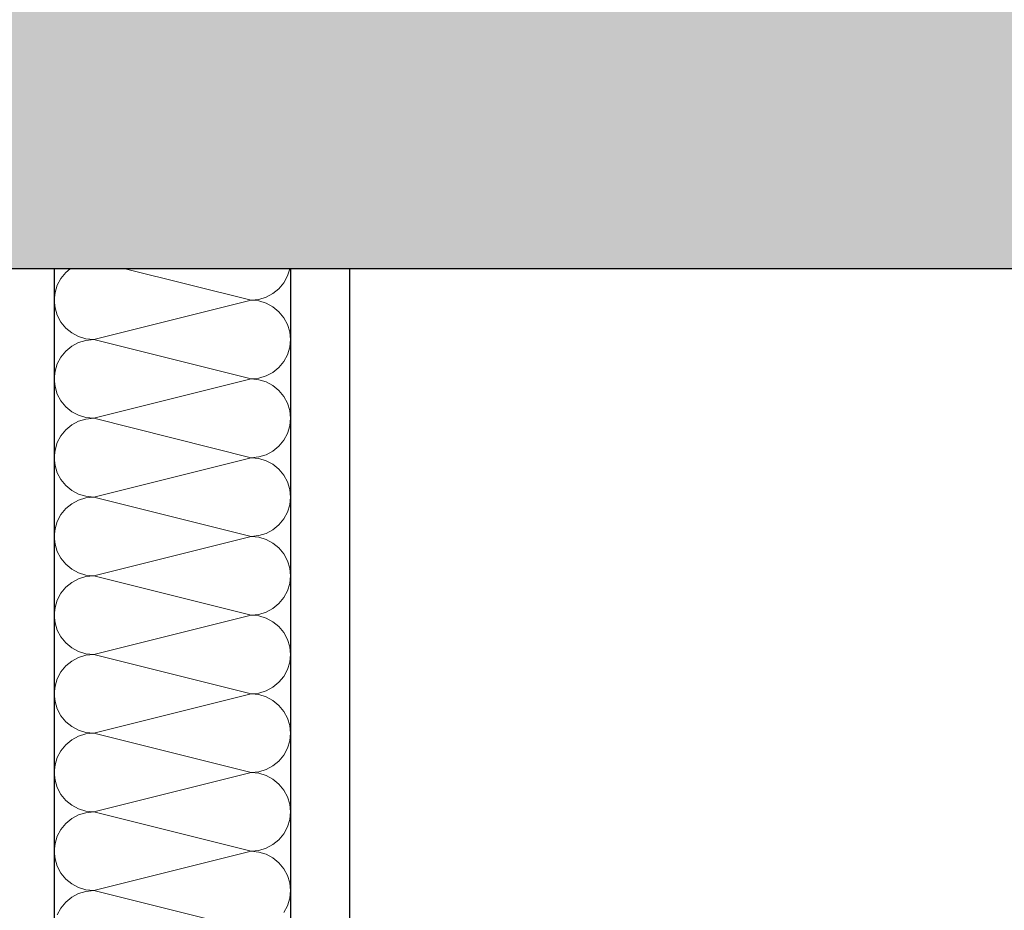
# Model space of a CAD drawing. Header units: metres. Extents: x -12 to 57.2, y -22.2 to 2.8.
# Tile 46 of 126: x 8.26 to 8.677, y -6.767 to -6.39. Entities that reach past the tile are written whole.
import ezdxf

# ---------------------------------------------------------------- set-up
doc = ezdxf.new("R2010")
doc.units = ezdxf.units.M
doc.header["$LTSCALE"] = 0.4
doc.header["$MEASUREMENT"] = 0
doc.layers.get('0').update_dxf_attribs({"color": 8, "lineweight": 9})
doc.layers.get('Defpoints').update_dxf_attribs({"color": 8, "lineweight": 9})
for name, color, linetype in [('Neubau_A-Decken', 8, 'Continuous'), ('Neubau_A-TB Wände', 8, 'Continuous'), ('Neubau_T-Bemaßung', 8, 'Continuous')]:
    doc.layers.add(name, color=color, linetype=linetype)
doc.styles.add('ERSTELLTER_STIL_2', font='arial.ttf')
doc.dimstyles.new('ERSTELLTER_STIL__1', dxfattribs={"dimtxt": 0.0875, "dimasz": 0.059375, "dimexe": 0.18, "dimexo": 0.0625, "dimgap": 0, "dimtad": 1, "dimzin": 0, "dimdsep": 46, "dimtxsty": 'ERSTELLTER_STIL_2', "dimblk": 'ARROWHEAD_6', "dimblk1": 'ARROWHEAD_6', "dimblk2": 'ARROWHEAD_6', "dimcen": 0.09, "dimclrd": 7, "dimclre": 7, "dimclrt": 7, "dimazin": 0, "dimtfac": 1, "dimtdec": 4, "dimtmove": 0, "dimatfit": 3, "dimfxl": 1, "dimtolj": 1, "dimtzin": 0, "dimarcsym": 0})

# ---------------------------------------------------------------- blocks, each defined once
blk = doc.blocks.new('*X426', base_point=(-24191.65022, 0))
at = {"layer": 'Neubau_A-TB Wände', "color": 8, "linetype": 'Continuous', "lineweight": 9}
for p, q in [((-21275.68694, 3.67845), (-21275.68901, 3.67593)), ((-21275.68505, 3.68), (-21275.68694, 3.67845)), ((-21275.60849, 3.66667), (-21275.66182, 3.68)), ((-21275.59463, 3.67407), (-21275.59309, 3.67696)), ((-21275.59309, 3.67696), (-21275.59216, 3.68)), ((-21275.69055, 3.67304), (-21275.6915, 3.66992)), ((-21275.68901, 3.67593), (-21275.69055, 3.67304)), ((-21275.5967, 3.67155), (-21275.59463, 3.67407)), ((-21275.6915, 3.66992), (-21275.69182, 3.66667)), ((-21275.60211, 3.66794), (-21275.59923, 3.66948)), ((-21275.59923, 3.66948), (-21275.5967, 3.67155)), ((-21275.69182, 3.66667), (-21275.6915, 3.66342)), ((-21275.60849, 3.66667), (-21275.67515, 3.65)), ((-21275.60849, 3.66667), (-21275.60523, 3.66699)), ((-21275.60523, 3.66635), (-21275.60849, 3.66667)), ((-21275.60523, 3.66699), (-21275.60211, 3.66794)), ((-21275.60211, 3.6654), (-21275.60523, 3.66635)), ((-21275.59923, 3.66386), (-21275.60211, 3.6654)), ((-21275.6915, 3.66342), (-21275.69055, 3.66029)), ((-21275.69055, 3.66029), (-21275.68901, 3.65741)), ((-21275.5967, 3.66179), (-21275.59923, 3.66386)), ((-21275.59463, 3.65926), (-21275.5967, 3.66179)), ((-21275.68901, 3.65741), (-21275.68694, 3.65488)), ((-21275.59309, 3.65638), (-21275.59463, 3.65926)), ((-21275.59214, 3.65325), (-21275.59309, 3.65638)), ((-21275.68694, 3.65488), (-21275.68441, 3.65281)), ((-21275.68441, 3.65281), (-21275.68153, 3.65127)), ((-21275.59182, 3.65), (-21275.59214, 3.65325)), ((-21275.68153, 3.64873), (-21275.68441, 3.64719)), ((-21275.68153, 3.65127), (-21275.6784, 3.65032)), ((-21275.6784, 3.64968), (-21275.68153, 3.64873)), ((-21275.6784, 3.65032), (-21275.67515, 3.65)), ((-21275.67515, 3.65), (-21275.6784, 3.64968)), ((-21275.60849, 3.63333), (-21275.67515, 3.65)), ((-21275.59214, 3.64675), (-21275.59182, 3.65)), ((-21275.68694, 3.64512), (-21275.68901, 3.64259)), ((-21275.68441, 3.64719), (-21275.68694, 3.64512)), ((-21275.59463, 3.64074), (-21275.59309, 3.64362)), ((-21275.59309, 3.64362), (-21275.59214, 3.64675)), ((-21275.69055, 3.63971), (-21275.6915, 3.63658)), ((-21275.68901, 3.64259), (-21275.69055, 3.63971)), ((-21275.5967, 3.63821), (-21275.59463, 3.64074)), ((-21275.6915, 3.63658), (-21275.69182, 3.63333)), ((-21275.60211, 3.6346), (-21275.59923, 3.63614)), ((-21275.59923, 3.63614), (-21275.5967, 3.63821)), ((-21275.69182, 3.63333), (-21275.6915, 3.63008)), ((-21275.60849, 3.63333), (-21275.67515, 3.61667)), ((-21275.60849, 3.63333), (-21275.60523, 3.63365)), ((-21275.60523, 3.63301), (-21275.60849, 3.63333)), ((-21275.60523, 3.63365), (-21275.60211, 3.6346)), ((-21275.60211, 3.63206), (-21275.60523, 3.63301)), ((-21275.59923, 3.63052), (-21275.60211, 3.63206)), ((-21275.6915, 3.63008), (-21275.69055, 3.62696)), ((-21275.69055, 3.62696), (-21275.68901, 3.62407)), ((-21275.5967, 3.62845), (-21275.59923, 3.63052)), ((-21275.59463, 3.62593), (-21275.5967, 3.62845)), ((-21275.68901, 3.62407), (-21275.68694, 3.62155)), ((-21275.59309, 3.62304), (-21275.59463, 3.62593)), ((-21275.59214, 3.61992), (-21275.59309, 3.62304)), ((-21275.68694, 3.62155), (-21275.68441, 3.61948)), ((-21275.68441, 3.61948), (-21275.68153, 3.61794)), ((-21275.59182, 3.61667), (-21275.59214, 3.61992)), ((-21275.68153, 3.6154), (-21275.68441, 3.61386)), ((-21275.68153, 3.61794), (-21275.6784, 3.61699)), ((-21275.6784, 3.61635), (-21275.68153, 3.6154)), ((-21275.6784, 3.61699), (-21275.67515, 3.61667)), ((-21275.67515, 3.61667), (-21275.6784, 3.61635)), ((-21275.60849, 3.6), (-21275.67515, 3.61667)), ((-21275.59214, 3.61342), (-21275.59182, 3.61667)), ((-21275.68694, 3.61179), (-21275.68901, 3.60926)), ((-21275.68441, 3.61386), (-21275.68694, 3.61179)), ((-21275.59463, 3.60741), (-21275.59309, 3.61029)), ((-21275.59309, 3.61029), (-21275.59214, 3.61342)), ((-21275.69055, 3.60638), (-21275.6915, 3.60325)), ((-21275.68901, 3.60926), (-21275.69055, 3.60638)), ((-21275.5967, 3.60488), (-21275.59463, 3.60741)), ((-21275.6915, 3.60325), (-21275.69182, 3.6)), ((-21275.60211, 3.60127), (-21275.59923, 3.60281)), ((-21275.59923, 3.60281), (-21275.5967, 3.60488)), ((-21275.69182, 3.6), (-21275.6915, 3.59675)), ((-21275.60849, 3.6), (-21275.67515, 3.58333)), ((-21275.60849, 3.6), (-21275.60523, 3.60032)), ((-21275.60523, 3.59968), (-21275.60849, 3.6)), ((-21275.60523, 3.60032), (-21275.60211, 3.60127)), ((-21275.60211, 3.59873), (-21275.60523, 3.59968)), ((-21275.59923, 3.59719), (-21275.60211, 3.59873)), ((-21275.6915, 3.59675), (-21275.69055, 3.59362)), ((-21275.69055, 3.59362), (-21275.68901, 3.59074)), ((-21275.5967, 3.59512), (-21275.59923, 3.59719)), ((-21275.59463, 3.59259), (-21275.5967, 3.59512)), ((-21275.68901, 3.59074), (-21275.68694, 3.58821)), ((-21275.59309, 3.58971), (-21275.59463, 3.59259)), ((-21275.59214, 3.58658), (-21275.59309, 3.58971)), ((-21275.68694, 3.58821), (-21275.68441, 3.58614)), ((-21275.68441, 3.58614), (-21275.68153, 3.5846)), ((-21275.59182, 3.58333), (-21275.59214, 3.58658)), ((-21275.68153, 3.58206), (-21275.68441, 3.58052)), ((-21275.68153, 3.5846), (-21275.6784, 3.58365)), ((-21275.6784, 3.58301), (-21275.68153, 3.58206)), ((-21275.6784, 3.58365), (-21275.67515, 3.58333)), ((-21275.67515, 3.58333), (-21275.6784, 3.58301)), ((-21275.60849, 3.56667), (-21275.67515, 3.58333)), ((-21275.59214, 3.58008), (-21275.59182, 3.58333)), ((-21275.68694, 3.57845), (-21275.68901, 3.57593)), ((-21275.68441, 3.58052), (-21275.68694, 3.57845)), ((-21275.59463, 3.57407), (-21275.59309, 3.57696)), ((-21275.59309, 3.57696), (-21275.59214, 3.58008)), ((-21275.69055, 3.57304), (-21275.6915, 3.56992)), ((-21275.68901, 3.57593), (-21275.69055, 3.57304)), ((-21275.5967, 3.57155), (-21275.59463, 3.57407)), ((-21275.6915, 3.56992), (-21275.69182, 3.56667)), ((-21275.60211, 3.56794), (-21275.59923, 3.56948)), ((-21275.59923, 3.56948), (-21275.5967, 3.57155)), ((-21275.69182, 3.56667), (-21275.6915, 3.56342)), ((-21275.60849, 3.56667), (-21275.67515, 3.55)), ((-21275.60849, 3.56667), (-21275.60523, 3.56699)), ((-21275.60523, 3.56635), (-21275.60849, 3.56667)), ((-21275.60523, 3.56699), (-21275.60211, 3.56794)), ((-21275.60211, 3.5654), (-21275.60523, 3.56635)), ((-21275.59923, 3.56386), (-21275.60211, 3.5654)), ((-21275.6915, 3.56342), (-21275.69055, 3.56029)), ((-21275.69055, 3.56029), (-21275.68901, 3.55741)), ((-21275.5967, 3.56179), (-21275.59923, 3.56386)), ((-21275.59463, 3.55926), (-21275.5967, 3.56179)), ((-21275.68901, 3.55741), (-21275.68694, 3.55488)), ((-21275.59309, 3.55638), (-21275.59463, 3.55926)), ((-21275.59214, 3.55325), (-21275.59309, 3.55638)), ((-21275.68694, 3.55488), (-21275.68441, 3.55281)), ((-21275.68441, 3.55281), (-21275.68153, 3.55127)), ((-21275.59182, 3.55), (-21275.59214, 3.55325)), ((-21275.68153, 3.54873), (-21275.68441, 3.54719)), ((-21275.68153, 3.55127), (-21275.6784, 3.55032)), ((-21275.6784, 3.54968), (-21275.68153, 3.54873)), ((-21275.6784, 3.55032), (-21275.67515, 3.55)), ((-21275.67515, 3.55), (-21275.6784, 3.54968)), ((-21275.60849, 3.53333), (-21275.67515, 3.55)), ((-21275.59214, 3.54675), (-21275.59182, 3.55)), ((-21275.68694, 3.54512), (-21275.68901, 3.54259)), ((-21275.68441, 3.54719), (-21275.68694, 3.54512)), ((-21275.59463, 3.54074), (-21275.59309, 3.54362)), ((-21275.59309, 3.54362), (-21275.59214, 3.54675)), ((-21275.69055, 3.53971), (-21275.6915, 3.53658)), ((-21275.68901, 3.54259), (-21275.69055, 3.53971)), ((-21275.5967, 3.53821), (-21275.59463, 3.54074)), ((-21275.6915, 3.53658), (-21275.69182, 3.53333)), ((-21275.60211, 3.5346), (-21275.59923, 3.53614)), ((-21275.59923, 3.53614), (-21275.5967, 3.53821)), ((-21275.69182, 3.53333), (-21275.6915, 3.53008)), ((-21275.60849, 3.53333), (-21275.67515, 3.51667)), ((-21275.60849, 3.53333), (-21275.60523, 3.53365)), ((-21275.60523, 3.53301), (-21275.60849, 3.53333)), ((-21275.60523, 3.53365), (-21275.60211, 3.5346)), ((-21275.60211, 3.53206), (-21275.60523, 3.53301)), ((-21275.59923, 3.53052), (-21275.60211, 3.53206)), ((-21275.6915, 3.53008), (-21275.69055, 3.52696)), ((-21275.69055, 3.52696), (-21275.68901, 3.52407)), ((-21275.5967, 3.52845), (-21275.59923, 3.53052)), ((-21275.59463, 3.52593), (-21275.5967, 3.52845)), ((-21275.68901, 3.52407), (-21275.68694, 3.52155)), ((-21275.59309, 3.52304), (-21275.59463, 3.52593)), ((-21275.59214, 3.51992), (-21275.59309, 3.52304)), ((-21275.68694, 3.52155), (-21275.68441, 3.51948)), ((-21275.68441, 3.51948), (-21275.68153, 3.51794)), ((-21275.59182, 3.51667), (-21275.59214, 3.51992)), ((-21275.68153, 3.5154), (-21275.68441, 3.51386)), ((-21275.68153, 3.51794), (-21275.6784, 3.51699)), ((-21275.6784, 3.51635), (-21275.68153, 3.5154)), ((-21275.6784, 3.51699), (-21275.67515, 3.51667)), ((-21275.67515, 3.51667), (-21275.6784, 3.51635)), ((-21275.60849, 3.5), (-21275.67515, 3.51667)), ((-21275.59214, 3.51342), (-21275.59182, 3.51667)), ((-21275.68694, 3.51179), (-21275.68901, 3.50926)), ((-21275.68441, 3.51386), (-21275.68694, 3.51179)), ((-21275.59463, 3.50741), (-21275.59309, 3.51029)), ((-21275.59309, 3.51029), (-21275.59214, 3.51342)), ((-21275.69055, 3.50638), (-21275.6915, 3.50325)), ((-21275.68901, 3.50926), (-21275.69055, 3.50638)), ((-21275.5967, 3.50488), (-21275.59463, 3.50741)), ((-21275.6915, 3.50325), (-21275.69182, 3.5)), ((-21275.60211, 3.50127), (-21275.59923, 3.50281)), ((-21275.59923, 3.50281), (-21275.5967, 3.50488)), ((-21275.69182, 3.5), (-21275.6915, 3.49675)), ((-21275.60849, 3.5), (-21275.67515, 3.48333)), ((-21275.60849, 3.5), (-21275.60523, 3.50032)), ((-21275.60523, 3.49968), (-21275.60849, 3.5)), ((-21275.60523, 3.50032), (-21275.60211, 3.50127)), ((-21275.60211, 3.49873), (-21275.60523, 3.49968)), ((-21275.59923, 3.49719), (-21275.60211, 3.49873)), ((-21275.6915, 3.49675), (-21275.69055, 3.49362)), ((-21275.69055, 3.49362), (-21275.68901, 3.49074)), ((-21275.5967, 3.49512), (-21275.59923, 3.49719)), ((-21275.59463, 3.49259), (-21275.5967, 3.49512)), ((-21275.68901, 3.49074), (-21275.68694, 3.48821)), ((-21275.59309, 3.48971), (-21275.59463, 3.49259)), ((-21275.59214, 3.48658), (-21275.59309, 3.48971)), ((-21275.68694, 3.48821), (-21275.68441, 3.48614)), ((-21275.68441, 3.48614), (-21275.68153, 3.4846)), ((-21275.59182, 3.48333), (-21275.59214, 3.48658)), ((-21275.68153, 3.48206), (-21275.68441, 3.48052)), ((-21275.68153, 3.4846), (-21275.6784, 3.48365)), ((-21275.6784, 3.48301), (-21275.68153, 3.48206)), ((-21275.6784, 3.48365), (-21275.67515, 3.48333)), ((-21275.67515, 3.48333), (-21275.6784, 3.48301)), ((-21275.60849, 3.46667), (-21275.67515, 3.48333)), ((-21275.59214, 3.48008), (-21275.59182, 3.48333)), ((-21275.68694, 3.47845), (-21275.68901, 3.47593)), ((-21275.68441, 3.48052), (-21275.68694, 3.47845)), ((-21275.59463, 3.47407), (-21275.59309, 3.47696)), ((-21275.59309, 3.47696), (-21275.59214, 3.48008)), ((-21275.69055, 3.47304), (-21275.6915, 3.46992)), ((-21275.68901, 3.47593), (-21275.69055, 3.47304)), ((-21275.5967, 3.47155), (-21275.59463, 3.47407)), ((-21275.6915, 3.46992), (-21275.69182, 3.46667)), ((-21275.60211, 3.46794), (-21275.59923, 3.46948)), ((-21275.59923, 3.46948), (-21275.5967, 3.47155)), ((-21275.69182, 3.46667), (-21275.6915, 3.46342)), ((-21275.60849, 3.46667), (-21275.67515, 3.45)), ((-21275.60849, 3.46667), (-21275.60523, 3.46699)), ((-21275.60523, 3.46635), (-21275.60849, 3.46667)), ((-21275.60523, 3.46699), (-21275.60211, 3.46794)), ((-21275.60211, 3.4654), (-21275.60523, 3.46635)), ((-21275.59923, 3.46386), (-21275.60211, 3.4654)), ((-21275.6915, 3.46342), (-21275.69055, 3.46029)), ((-21275.69055, 3.46029), (-21275.68901, 3.45741)), ((-21275.5967, 3.46179), (-21275.59923, 3.46386)), ((-21275.59463, 3.45926), (-21275.5967, 3.46179)), ((-21275.68901, 3.45741), (-21275.68694, 3.45488)), ((-21275.59309, 3.45638), (-21275.59463, 3.45926)), ((-21275.59214, 3.45325), (-21275.59309, 3.45638)), ((-21275.68694, 3.45488), (-21275.68441, 3.45281)), ((-21275.68441, 3.45281), (-21275.68153, 3.45127)), ((-21275.59182, 3.45), (-21275.59214, 3.45325)), ((-21275.68153, 3.44873), (-21275.68441, 3.44719)), ((-21275.68153, 3.45127), (-21275.6784, 3.45032)), ((-21275.6784, 3.44968), (-21275.68153, 3.44873)), ((-21275.6784, 3.45032), (-21275.67515, 3.45)), ((-21275.67515, 3.45), (-21275.6784, 3.44968)), ((-21275.60849, 3.43333), (-21275.67515, 3.45)), ((-21275.59214, 3.44675), (-21275.59182, 3.45)), ((-21275.68694, 3.44512), (-21275.68901, 3.44259)), ((-21275.68441, 3.44719), (-21275.68694, 3.44512)), ((-21275.59463, 3.44074), (-21275.59309, 3.44362)), ((-21275.59309, 3.44362), (-21275.59214, 3.44675)), ((-21275.69055, 3.43971), (-21275.6915, 3.43658)), ((-21275.68901, 3.44259), (-21275.69055, 3.43971)), ((-21275.5967, 3.43821), (-21275.59463, 3.44074)), ((-21275.6915, 3.43658), (-21275.69182, 3.43333)), ((-21275.60211, 3.4346), (-21275.59923, 3.43614)), ((-21275.59923, 3.43614), (-21275.5967, 3.43821)), ((-21275.69182, 3.43333), (-21275.6915, 3.43008)), ((-21275.60849, 3.43333), (-21275.67515, 3.41667)), ((-21275.60849, 3.43333), (-21275.60523, 3.43365)), ((-21275.60523, 3.43301), (-21275.60849, 3.43333)), ((-21275.60523, 3.43365), (-21275.60211, 3.4346)), ((-21275.60211, 3.43206), (-21275.60523, 3.43301)), ((-21275.59923, 3.43052), (-21275.60211, 3.43206)), ((-21275.6915, 3.43008), (-21275.69055, 3.42696)), ((-21275.69055, 3.42696), (-21275.68901, 3.42407)), ((-21275.5967, 3.42845), (-21275.59923, 3.43052)), ((-21275.59463, 3.42593), (-21275.5967, 3.42845)), ((-21275.68901, 3.42407), (-21275.68694, 3.42155)), ((-21275.59309, 3.42304), (-21275.59463, 3.42593)), ((-21275.59214, 3.41992), (-21275.59309, 3.42304)), ((-21275.68694, 3.42155), (-21275.68441, 3.41948)), ((-21275.68441, 3.41948), (-21275.68153, 3.41794)), ((-21275.59182, 3.41667), (-21275.59214, 3.41992)), ((-21275.68153, 3.4154), (-21275.68441, 3.41386)), ((-21275.68153, 3.41794), (-21275.6784, 3.41699)), ((-21275.6784, 3.41635), (-21275.68153, 3.4154)), ((-21275.6784, 3.41699), (-21275.67515, 3.41667)), ((-21275.67515, 3.41667), (-21275.6784, 3.41635)), ((-21275.60849, 3.4), (-21275.67515, 3.41667)), ((-21275.59214, 3.41342), (-21275.59182, 3.41667)), ((-21275.68694, 3.41179), (-21275.68901, 3.40926)), ((-21275.68441, 3.41386), (-21275.68694, 3.41179)), ((-21275.59463, 3.40741), (-21275.59309, 3.41029)), ((-21275.59309, 3.41029), (-21275.59214, 3.41342)), ((-21275.68901, 3.40926), (-21275.69055, 3.40638))]:
    blk.add_line(p, q, dxfattribs=at)
blk = doc.blocks.new('ARROWHEAD_6')
at = {"color": 0, "linetype": 'Continuous', "lineweight": 0}
for p, q in [((-0.5, -0.5), (0.5, 0.5)), ((0, 0), (-1, 0))]:
    blk.add_line(p, q, dxfattribs=at)
blk = doc.blocks.new('*D557')
at = {"layer": 'Defpoints', "color": 0, "linetype": 'Continuous', "transparency": 16777216}
for p in [(2.47941, -6.495), (22.625, -6.495), (-0.3, -10.355)]:
    blk.add_point(p, dxfattribs=at)
at = {"layer": 'Neubau_T-Bemaßung', "linetype": 'Continuous', "lineweight": -2, "transparency": 16777216}
for p, q in [((22.5625, -6.495), (2.29941, -6.495)), ((2.47941, -6.55438), (2.47941, -8.31492)), ((2.47941, -10.29562), (2.47941, -8.54208)), ((-0.2375, -10.355), (2.65941, -10.355))]:
    blk.add_line(p, q, dxfattribs=at)
at = {"layer": 'Neubau_T-Bemaßung', "linetype": 'Continuous', "lineweight": -2, "transparency": 16777216, "xscale": 0.059375, "yscale": 0.059375, "zscale": 0.059375}
for p, rotation in [((2.47941, -6.495), 90), ((2.47941, -10.355), 270)]:
    blk.add_blockref('ARROWHEAD_6', p, dxfattribs=dict(at, rotation=rotation))
at = {"layer": 'Neubau_T-Bemaßung', "linetype": 'Continuous', "transparency": 16777216, "insert": (2.47941, -8.4285), "char_height": 0.0875, "attachment_point": 5, "rotation": 90, "style": 'ERSTELLTER_STIL_2'}
blk.add_mtext('\\A1;3.86', dxfattribs=at)
blk = doc.blocks.new('*D558')
at = {"layer": 'Defpoints', "color": 0, "linetype": 'Continuous', "transparency": 16777216}
for p in [(-0.125, -6.195), (2.47941, -6.195), (22.625, -6.495)]:
    blk.add_point(p, dxfattribs=at)
at = {"layer": 'Neubau_T-Bemaßung', "linetype": 'Continuous', "lineweight": -2, "transparency": 16777216}
for p, q in [((2.47941, -6.13562), (2.47941, -6.07625)), ((-0.0625, -6.195), (2.65941, -6.195)), ((2.47941, -6.195), (2.47941, -6.23165)), ((2.47941, -6.495), (2.47941, -6.45864)), ((22.5625, -6.495), (2.29941, -6.495)), ((2.47941, -6.55438), (2.47941, -6.61375))]:
    blk.add_line(p, q, dxfattribs=at)
at = {"layer": 'Neubau_T-Bemaßung', "linetype": 'Continuous', "lineweight": -2, "transparency": 16777216, "xscale": 0.059375, "yscale": 0.059375, "zscale": 0.059375}
for p, rotation in [((2.47941, -6.195), 270), ((2.47941, -6.495), 90)]:
    blk.add_blockref('ARROWHEAD_6', p, dxfattribs=dict(at, rotation=rotation))
at = {"layer": 'Neubau_T-Bemaßung', "linetype": 'Continuous', "transparency": 16777216, "insert": (2.47941, -6.34515), "char_height": 0.0875, "attachment_point": 5, "rotation": 90, "style": 'ERSTELLTER_STIL_2'}
blk.add_mtext('\\A1;0.30', dxfattribs=at)
blk = doc.blocks.new('*D563')
at = {"layer": 'Defpoints', "color": 0, "linetype": 'Continuous', "transparency": 16777216}
for p in [(22.625, -6.495), (42.30103, -6.495), (-0.3, -10.355)]:
    blk.add_point(p, dxfattribs=at)
at = {"layer": 'Neubau_T-Bemaßung', "linetype": 'Continuous', "lineweight": -2, "transparency": 16777216}
for p, q in [((22.6875, -6.495), (42.48103, -6.495)), ((42.30103, -6.55438), (42.30103, -8.31492)), ((42.30103, -10.29562), (42.30103, -8.54208)), ((-0.2375, -10.355), (42.48103, -10.355))]:
    blk.add_line(p, q, dxfattribs=at)
at = {"layer": 'Neubau_T-Bemaßung', "linetype": 'Continuous', "lineweight": -2, "transparency": 16777216, "xscale": 0.059375, "yscale": 0.059375, "zscale": 0.059375}
for p, rotation in [((42.30103, -6.495), 90), ((42.30103, -10.355), 270)]:
    blk.add_blockref('ARROWHEAD_6', p, dxfattribs=dict(at, rotation=rotation))
at = {"layer": 'Neubau_T-Bemaßung', "linetype": 'Continuous', "transparency": 16777216, "insert": (42.30103, -8.4285), "char_height": 0.0875, "attachment_point": 5, "rotation": 90, "style": 'ERSTELLTER_STIL_2'}
blk.add_mtext('\\A1;3.86', dxfattribs=at)
blk = doc.blocks.new('*D564')
at = {"layer": 'Defpoints', "color": 0, "linetype": 'Continuous', "transparency": 16777216}
for p in [(-0.125, -6.195), (42.30103, -6.195), (22.625, -6.495)]:
    blk.add_point(p, dxfattribs=at)
at = {"layer": 'Neubau_T-Bemaßung', "linetype": 'Continuous', "lineweight": -2, "transparency": 16777216}
for p, q in [((42.30103, -6.13562), (42.30103, -6.07625)), ((-0.0625, -6.195), (42.48103, -6.195)), ((42.30103, -6.195), (42.30103, -6.23165)), ((42.30103, -6.495), (42.30103, -6.45864)), ((22.6875, -6.495), (42.48103, -6.495)), ((42.30103, -6.55438), (42.30103, -6.61375))]:
    blk.add_line(p, q, dxfattribs=at)
at = {"layer": 'Neubau_T-Bemaßung', "linetype": 'Continuous', "lineweight": -2, "transparency": 16777216, "xscale": 0.059375, "yscale": 0.059375, "zscale": 0.059375}
for p, rotation in [((42.30103, -6.195), 270), ((42.30103, -6.495), 90)]:
    blk.add_blockref('ARROWHEAD_6', p, dxfattribs=dict(at, rotation=rotation))
at = {"layer": 'Neubau_T-Bemaßung', "linetype": 'Continuous', "transparency": 16777216, "insert": (42.30103, -6.34515), "char_height": 0.0875, "attachment_point": 5, "rotation": 90, "style": 'ERSTELLTER_STIL_2'}
blk.add_mtext('\\A1;0.30', dxfattribs=at)
blk = doc.blocks.new('*D571')
at = {"layer": 'Defpoints', "color": 0, "linetype": 'Continuous', "transparency": 16777216}
for p in [(22.625, -6.495), (23.92058, -6.495), (-0.3, -10.355)]:
    blk.add_point(p, dxfattribs=at)
at = {"layer": 'Neubau_T-Bemaßung', "linetype": 'Continuous', "lineweight": -2, "transparency": 16777216}
for p, q in [((22.6875, -6.495), (24.10058, -6.495)), ((23.92058, -6.55438), (23.92058, -8.31492)), ((23.92058, -10.29562), (23.92058, -8.54208)), ((-0.2375, -10.355), (24.10058, -10.355))]:
    blk.add_line(p, q, dxfattribs=at)
at = {"layer": 'Neubau_T-Bemaßung', "linetype": 'Continuous', "lineweight": -2, "transparency": 16777216, "xscale": 0.059375, "yscale": 0.059375, "zscale": 0.059375}
for p, rotation in [((23.92058, -6.495), 90), ((23.92058, -10.355), 270)]:
    blk.add_blockref('ARROWHEAD_6', p, dxfattribs=dict(at, rotation=rotation))
at = {"layer": 'Neubau_T-Bemaßung', "linetype": 'Continuous', "transparency": 16777216, "insert": (23.92058, -8.4285), "char_height": 0.0875, "attachment_point": 5, "rotation": 90, "style": 'ERSTELLTER_STIL_2'}
blk.add_mtext('\\A1;3.86', dxfattribs=at)
blk = doc.blocks.new('*D572')
at = {"layer": 'Defpoints', "color": 0, "linetype": 'Continuous', "transparency": 16777216}
for p in [(-0.125, -6.195), (23.92058, -6.195), (22.625, -6.495)]:
    blk.add_point(p, dxfattribs=at)
at = {"layer": 'Neubau_T-Bemaßung', "linetype": 'Continuous', "lineweight": -2, "transparency": 16777216}
for p, q in [((23.92058, -6.13562), (23.92058, -6.07625)), ((-0.0625, -6.195), (24.10058, -6.195)), ((23.92058, -6.195), (23.92058, -6.23165)), ((23.92058, -6.495), (23.92058, -6.45864)), ((22.6875, -6.495), (24.10058, -6.495)), ((23.92058, -6.55438), (23.92058, -6.61375))]:
    blk.add_line(p, q, dxfattribs=at)
at = {"layer": 'Neubau_T-Bemaßung', "linetype": 'Continuous', "lineweight": -2, "transparency": 16777216, "xscale": 0.059375, "yscale": 0.059375, "zscale": 0.059375}
for p, rotation in [((23.92058, -6.195), 270), ((23.92058, -6.495), 90)]:
    blk.add_blockref('ARROWHEAD_6', p, dxfattribs=dict(at, rotation=rotation))
at = {"layer": 'Neubau_T-Bemaßung', "linetype": 'Continuous', "transparency": 16777216, "insert": (23.92058, -6.34515), "char_height": 0.0875, "attachment_point": 5, "rotation": 90, "style": 'ERSTELLTER_STIL_2'}
blk.add_mtext('\\A1;0.30', dxfattribs=at)
blk = doc.blocks.new('*D576')
at = {"layer": 'Defpoints', "color": 0, "linetype": 'Continuous', "transparency": 16777216}
for p in [(2.12941, -6.495), (22.625, -6.495), (4.09, -7.075)]:
    blk.add_point(p, dxfattribs=at)
at = {"layer": 'Neubau_T-Bemaßung', "linetype": 'Continuous', "lineweight": -2, "transparency": 16777216}
for p, q in [((22.5625, -6.495), (1.94941, -6.495)), ((2.12941, -6.55438), (2.12941, -6.67142)), ((2.12941, -7.01563), (2.12941, -6.89888)), ((4.0275, -7.075), (1.94941, -7.075))]:
    blk.add_line(p, q, dxfattribs=at)
at = {"layer": 'Neubau_T-Bemaßung', "linetype": 'Continuous', "lineweight": -2, "transparency": 16777216, "xscale": 0.059375, "yscale": 0.059375, "zscale": 0.059375}
for p, rotation in [((2.12941, -6.495), 90), ((2.12941, -7.075), 270)]:
    blk.add_blockref('ARROWHEAD_6', p, dxfattribs=dict(at, rotation=rotation))
at = {"layer": 'Neubau_T-Bemaßung', "linetype": 'Continuous', "transparency": 16777216, "insert": (2.12941, -6.78515), "char_height": 0.0875, "attachment_point": 5, "rotation": 90, "style": 'ERSTELLTER_STIL_2'}
blk.add_mtext('\\A1;0.58', dxfattribs=at)
blk = doc.blocks.new('*D577')
at = {"layer": 'Defpoints', "color": 0, "linetype": 'Continuous', "transparency": 16777216}
for p in [(-0.125, -6.195), (2.12941, -6.195), (22.625, -6.495)]:
    blk.add_point(p, dxfattribs=at)
at = {"layer": 'Neubau_T-Bemaßung', "linetype": 'Continuous', "lineweight": -2, "transparency": 16777216}
for p, q in [((2.12941, -6.13562), (2.12941, -6.07625)), ((-0.0625, -6.195), (2.30941, -6.195)), ((2.12941, -6.195), (2.12941, -6.23165)), ((2.12941, -6.495), (2.12941, -6.45864)), ((22.5625, -6.495), (1.94941, -6.495)), ((2.12941, -6.55438), (2.12941, -6.61375))]:
    blk.add_line(p, q, dxfattribs=at)
at = {"layer": 'Neubau_T-Bemaßung', "linetype": 'Continuous', "lineweight": -2, "transparency": 16777216, "xscale": 0.059375, "yscale": 0.059375, "zscale": 0.059375}
for p, rotation in [((2.12941, -6.195), 270), ((2.12941, -6.495), 90)]:
    blk.add_blockref('ARROWHEAD_6', p, dxfattribs=dict(at, rotation=rotation))
at = {"layer": 'Neubau_T-Bemaßung', "linetype": 'Continuous', "transparency": 16777216, "insert": (2.12941, -6.34515), "char_height": 0.0875, "attachment_point": 5, "rotation": 90, "style": 'ERSTELLTER_STIL_2'}
blk.add_mtext('\\A1;0.30', dxfattribs=at)
blk = doc.blocks.new('*D589')
at = {"layer": 'Defpoints', "color": 0, "linetype": 'Continuous', "transparency": 16777216}
for p in [(22.625, -6.495), (41.95103, -6.495), (4.09, -7.075)]:
    blk.add_point(p, dxfattribs=at)
at = {"layer": 'Neubau_T-Bemaßung', "linetype": 'Continuous', "lineweight": -2, "transparency": 16777216}
for p, q in [((22.6875, -6.495), (42.13103, -6.495)), ((41.95103, -6.55438), (41.95103, -6.67142)), ((41.95103, -7.01563), (41.95103, -6.89888)), ((4.1525, -7.075), (42.13103, -7.075))]:
    blk.add_line(p, q, dxfattribs=at)
at = {"layer": 'Neubau_T-Bemaßung', "linetype": 'Continuous', "lineweight": -2, "transparency": 16777216, "xscale": 0.059375, "yscale": 0.059375, "zscale": 0.059375}
for p, rotation in [((41.95103, -6.495), 90), ((41.95103, -7.075), 270)]:
    blk.add_blockref('ARROWHEAD_6', p, dxfattribs=dict(at, rotation=rotation))
at = {"layer": 'Neubau_T-Bemaßung', "linetype": 'Continuous', "transparency": 16777216, "insert": (41.95103, -6.78515), "char_height": 0.0875, "attachment_point": 5, "rotation": 90, "style": 'ERSTELLTER_STIL_2'}
blk.add_mtext('\\A1;0.58', dxfattribs=at)
blk = doc.blocks.new('*D590')
at = {"layer": 'Defpoints', "color": 0, "linetype": 'Continuous', "transparency": 16777216}
for p in [(-0.125, -6.195), (41.95103, -6.195), (22.625, -6.495)]:
    blk.add_point(p, dxfattribs=at)
at = {"layer": 'Neubau_T-Bemaßung', "linetype": 'Continuous', "lineweight": -2, "transparency": 16777216}
for p, q in [((41.95103, -6.13562), (41.95103, -6.07625)), ((-0.0625, -6.195), (42.13103, -6.195)), ((41.95103, -6.195), (41.95103, -6.23165)), ((41.95103, -6.495), (41.95103, -6.45864)), ((22.6875, -6.495), (42.13103, -6.495)), ((41.95103, -6.55438), (41.95103, -6.61375))]:
    blk.add_line(p, q, dxfattribs=at)
at = {"layer": 'Neubau_T-Bemaßung', "linetype": 'Continuous', "lineweight": -2, "transparency": 16777216, "xscale": 0.059375, "yscale": 0.059375, "zscale": 0.059375}
for p, rotation in [((41.95103, -6.195), 270), ((41.95103, -6.495), 90)]:
    blk.add_blockref('ARROWHEAD_6', p, dxfattribs=dict(at, rotation=rotation))
at = {"layer": 'Neubau_T-Bemaßung', "linetype": 'Continuous', "transparency": 16777216, "insert": (41.95103, -6.34515), "char_height": 0.0875, "attachment_point": 5, "rotation": 90, "style": 'ERSTELLTER_STIL_2'}
blk.add_mtext('\\A1;0.30', dxfattribs=at)
blk = doc.blocks.new('*D607')
at = {"layer": 'Defpoints', "color": 0, "linetype": 'Continuous', "transparency": 16777216}
for p in [(-0.125, -6.195), (23.57058, -6.195), (22.625, -6.495)]:
    blk.add_point(p, dxfattribs=at)
at = {"layer": 'Neubau_T-Bemaßung', "linetype": 'Continuous', "lineweight": -2, "transparency": 16777216}
for p, q in [((23.57058, -6.13562), (23.57058, -6.07625)), ((-0.0625, -6.195), (23.75058, -6.195)), ((23.57058, -6.195), (23.57058, -6.23165)), ((23.57058, -6.495), (23.57058, -6.45864)), ((22.6875, -6.495), (23.75058, -6.495)), ((23.57058, -6.55438), (23.57058, -6.61375))]:
    blk.add_line(p, q, dxfattribs=at)
at = {"layer": 'Neubau_T-Bemaßung', "linetype": 'Continuous', "lineweight": -2, "transparency": 16777216, "xscale": 0.059375, "yscale": 0.059375, "zscale": 0.059375}
for p, rotation in [((23.57058, -6.195), 270), ((23.57058, -6.495), 90)]:
    blk.add_blockref('ARROWHEAD_6', p, dxfattribs=dict(at, rotation=rotation))
at = {"layer": 'Neubau_T-Bemaßung', "linetype": 'Continuous', "transparency": 16777216, "insert": (23.57058, -6.34515), "char_height": 0.0875, "attachment_point": 5, "rotation": 90, "style": 'ERSTELLTER_STIL_2'}
blk.add_mtext('\\A1;0.30', dxfattribs=at)

msp = doc.modelspace()

# ---------------------------------------------------------------- hatches: boundary and pattern name
at = {"layer": 'Neubau_A-Decken', "linetype": 'Continuous'}
h = msp.add_hatch(dxfattribs=at)
h.set_pattern_fill('BETON__STAHLBETON_0002', color=256, style=0, pattern_type=2)
h.set_pattern_definition([(45, (-2907.6834, -10.175), (-0.0848528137, 0.0848528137), []), (45, (-2907.72583, -10.13257), (-0.0848528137, 0.0848528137), [0.09, -0.03])])
h.paths.add_polyline_path([(-0.07, -6.195), (-0.125, -6.195), (-0.125, -6.495), (28.42011, -6.495), (28.42011, -6.195), (20.52262, -6.195), (20.52262, -6.205), (-0.07, -6.205)])

# ---------------------------------------------------------------- linework, layer by layer
msp.add_line((12, -6.495), (8.4, -6.495), dxfattribs=at)
at = {"layer": 'Neubau_A-Decken', "linetype": 'Continuous', "flags": 128}
msp.add_lwpolyline([(8.4, -6.495), (8.3875, -6.495), (8.375, -6.495), (8.275, -6.495), (8.2625, -6.495), (8.25, -6.495)], dxfattribs=at)
at = {"layer": 'Neubau_A-TB Wände', "linetype": 'Continuous'}
for p, q in [((8.275, -6.495), (8.275, -7.915)), ((8.375, -6.495), (8.375, -7.915)), ((8.4, -6.495), (8.4, -7.075))]:
    msp.add_line(p, q, dxfattribs=at)

# ---------------------------------------------------------------- block references
at = {"layer": 'Neubau_A-TB Wände'}
msp.add_blockref('*X426', (-2907.6834, -10.175), dxfattribs=at)

# ---------------------------------------------------------------- dimensions: what is measured, and where the dimension line sits
at = {"layer": 'Neubau_T-Bemaßung', "linetype": 'Continuous'}
for base, p1, p2, picture, middle in [((2.47941, -6.195), (22.625, -6.495), (-0.125, -6.195), '*D558', (2.47941, -6.34515)), ((42.30103, -6.195), (22.625, -6.495), (-0.125, -6.195), '*D564', (42.30103, -6.34515)), ((23.92058, -6.195), (22.625, -6.495), (-0.125, -6.195), '*D572', (23.92058, -6.34515)), ((2.12941, -6.195), (22.625, -6.495), (-0.125, -6.195), '*D577', (2.12941, -6.34515)), ((41.95103, -6.195), (22.625, -6.495), (-0.125, -6.195), '*D590', (41.95103, -6.34515)), ((23.57058, -6.195), (22.625, -6.495), (-0.125, -6.195), '*D607', (23.57058, -6.34515)), ((2.47941, -6.495), (-0.3, -10.355), (22.625, -6.495), '*D557', (2.47941, -8.4285)), ((42.30103, -6.495), (-0.3, -10.355), (22.625, -6.495), '*D563', (42.30103, -8.4285)), ((23.92058, -6.495), (-0.3, -10.355), (22.625, -6.495), '*D571', (23.92058, -8.4285)), ((2.12941, -6.495), (4.09, -7.075), (22.625, -6.495), '*D576', (2.12941, -6.78515)), ((41.95103, -6.495), (4.09, -7.075), (22.625, -6.495), '*D589', (41.95103, -6.78515))]:
    dim = msp.add_linear_dim(base=base, p1=p1, p2=p2, angle=90, dimstyle='ERSTELLTER_STIL__1', override={"dimclrd": 256, "dimclre": 256, "dimclrt": 256}, dxfattribs=at)
    dim.commit()
    dim.dimension.update_dxf_attribs({"geometry": picture, "text_midpoint": middle, "dimtype": 160, "text_rotation": 90})

doc.saveas('drawing.dxf')
